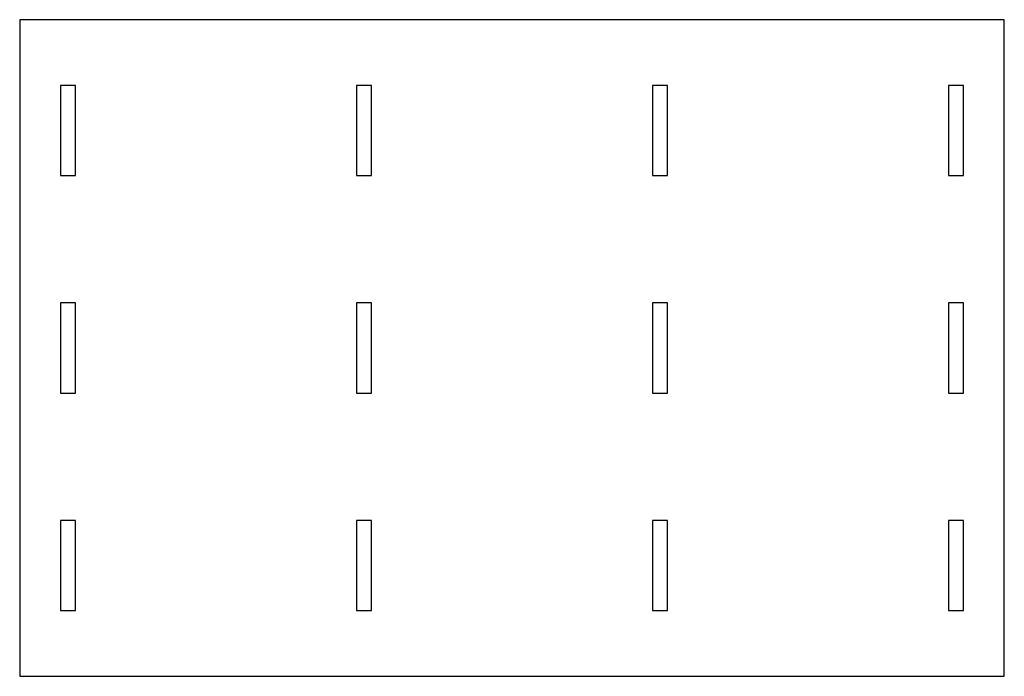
# Model space of a CAD drawing. Extents: x 0 to 1200, y 0 to 800.
import ezdxf

# ---------------------------------------------------------------- set-up
doc = ezdxf.new("R2010")
doc.units = 0

msp = doc.modelspace()

# ---------------------------------------------------------------- linework, layer by layer
at = {"layer": 'CUT'}
msp.add_lwpolyline([(0, 0), (1200, 0), (1200, 800), (0, 800)], close=True, dxfattribs=at)
at = {"layer": 'SLOT'}
for points in [[(49.9, 610), (68.1, 610), (68.1, 720), (49.9, 720)], [(410.566667, 610), (428.766667, 610), (428.766667, 720), (410.566667, 720)], [(771.233333, 610), (789.433333, 610), (789.433333, 720), (771.233333, 720)], [(1131.9, 610), (1150.1, 610), (1150.1, 720), (1131.9, 720)], [(49.9, 345), (68.1, 345), (68.1, 455), (49.9, 455)], [(410.566667, 345), (428.766667, 345), (428.766667, 455), (410.566667, 455)], [(771.233333, 345), (789.433333, 345), (789.433333, 455), (771.233333, 455)], [(1131.9, 345), (1150.1, 345), (1150.1, 455), (1131.9, 455)], [(49.9, 80), (68.1, 80), (68.1, 190), (49.9, 190)], [(410.566667, 80), (428.766667, 80), (428.766667, 190), (410.566667, 190)], [(771.233333, 80), (789.433333, 80), (789.433333, 190), (771.233333, 190)], [(1131.9, 80), (1150.1, 80), (1150.1, 190), (1131.9, 190)]]:
    msp.add_lwpolyline(points, close=True, dxfattribs=at)

doc.saveas('drawing.dxf')
